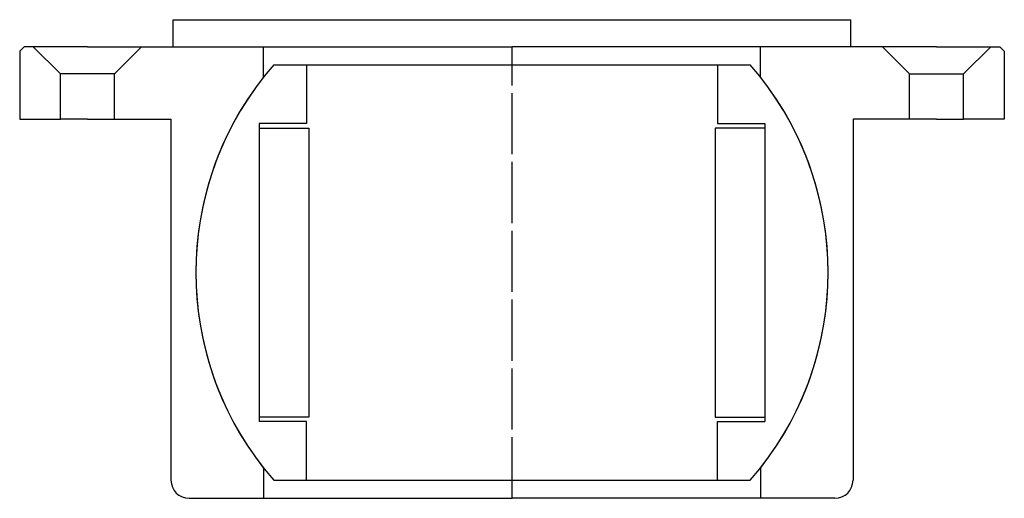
# Model space of a CAD drawing. Header units: millimetres. Extents: x -54 to 54, y -42 to 11.
import ezdxf

# ---------------------------------------------------------------- set-up
doc = ezdxf.new("R2010")
doc.units = ezdxf.units.MM
doc.header["$LTSCALE"] = 0.15
doc.header["$MEASUREMENT"] = 0
doc.linetypes.add('CENTER', pattern=[50.8, 31.75, -6.35, 6.35, -6.35])
doc.layers.get('0').update_dxf_attribs({"linetype": 'CONTINUOUS'})
doc.layers.add('CENTER', color=1, linetype='CENTER')

# ---------------------------------------------------------------- blocks, each defined once
blk = doc.blocks.new('5T035-HOUSE')
for p, q in [((-37.5, 28), (37.5, 28)), ((-37.5, 25), (-37.5, 28)), ((37.5, 25), (37.5, 28)), ((-54, 25), (-54.5, 24.5)), ((-54.5, 24.5), (-54.5, 17)), ((-53, 25), (-54, 25)), ((-47, 25), (-53, 25)), ((-53, 25), (-50, 22)), ((-47, 25), (-41, 25)), ((-41, 25), (-44, 22)), ((-41, 25), (0, 25)), ((-27.5, 21.65), (-27.5, 25)), ((41, 25), (0, 25)), ((27.5, 21.65), (27.5, 25)), ((47, 25), (41, 25)), ((41, 25), (44, 22)), ((47, 25), (53, 25)), ((53, 25), (50, 22)), ((53, 25), (54, 25)), ((54, 25), (54.5, 24.5)), ((54.5, 24.5), (54.5, 17)), ((-50, 17), (-50, 22)), ((-44, 22), (-50, 22)), ((-44, 17), (-44, 22)), ((44, 22), (50, 22)), ((44, 17), (44, 22)), ((50, 17), (50, 22)), ((-54.5, 17), (-50, 17)), ((-47, 17), (-50, 17)), ((-47, 17), (-44, 17)), ((-44, 17), (-37.75, 17)), ((-37.75, 17), (-37.75, -23)), ((37.75, 17), (37.75, -23)), ((44, 17), (37.75, 17)), ((47, 17), (44, 17)), ((47, 17), (50, 17)), ((54.5, 17), (50, 17)), ((-27.5, -21.65), (-27.5, -25)), ((27.5, -21.65), (27.5, -25)), ((-35.75, -25), (-27.5, -25)), ((-27.5, -25), (0, -25)), ((27.5, -25), (0, -25)), ((35.75, -25), (27.5, -25))]:
    blk.add_line(p, q)
for centre, radius, start, end in [((0, 0), 35, 141.7868, 218.2132), ((0, 0), 35, 321.7868, 38.2132), ((-35.75, -23), 2, 180, 270), ((35.75, -23), 2, 270, 0)]:
    blk.add_arc(centre, radius, start, end)
at = {"layer": 'CENTER'}
blk.add_line((0, -25), (0, 25), dxfattribs=at)
blk = doc.blocks.new('BALL045070')
for p, q in [((-26.38, 23), (26.38, 23)), ((-22.75, 23), (-22.75, 16.5)), ((22.75, 23), (22.75, 16.5)), ((-28, 16.5), (-28, -16.5)), ((-22.75, 16.5), (-28, 16.5)), ((22.75, 16.5), (28, 16.5)), ((28, 16.5), (28, -16.5)), ((-28, 16), (-22.5, 16)), ((-22.5, 16), (-22.5, -16)), ((22.5, 16), (22.5, -16)), ((28, 16), (22.5, 16)), ((-22.5, -16), (-28, -16)), ((22.5, -16), (28, -16)), ((-22.75, -16.5), (-28, -16.5)), ((-22.75, -23), (-22.75, -16.5)), ((22.75, -16.5), (28, -16.5)), ((22.75, -23), (22.75, -16.5)), ((-26.38, -23), (26.38, -23))]:
    blk.add_line(p, q)
for start, end in [(138.9177, 221.0823), (318.9177, 41.0823)]:
    blk.add_arc((0, 0), 35, start, end)
at = {"layer": 'CENTER'}
blk.add_line((0, -23), (0, 23), dxfattribs=at)

msp = doc.modelspace()

# ---------------------------------------------------------------- block references
for name in ['5T035-HOUSE', 'BALL045070']:
    msp.add_blockref(name, (0, -17))

doc.saveas('drawing.dxf')
